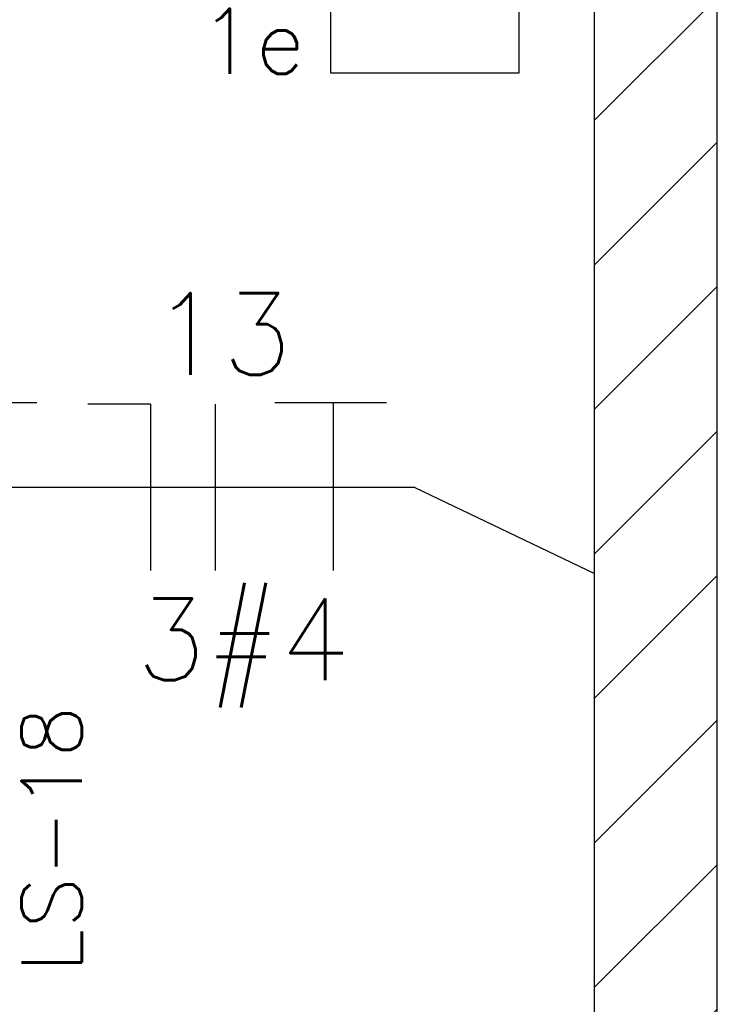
# Model space of a CAD drawing. Extents: x -118.2 to -44.5, y -40.2 to 1.8.
# Tile 46 of 56: x -81.405 to -80.552, y -19.146 to -17.942. Entities that reach past the tile are written whole.
import ezdxf
from ezdxf.enums import TextEntityAlignment as Align

# ---------------------------------------------------------------- set-up
doc = ezdxf.new("R2010")
doc.units = 0
doc.header["$MEASUREMENT"] = 0
for name, color, linetype in [('calha', 150, 'Continuous'), ('CIRCUITOS', 2, 'Continuous'), ('ILUMINACAO', 1, 'Continuous'), ('LINHA', 40, 'Continuous'), ('PAREDES', 8, 'Continuous')]:
    doc.layers.add(name, color=color, linetype=linetype)
doc.styles.add('20--4-0', font='romans.shx', dxfattribs={"height": 0.08})
doc.styles.add('ROMANS', font='romans')

# ---------------------------------------------------------------- blocks, each defined once
blk = doc.blocks.new('LS-19')
at = {"style": '20--4-0'}
blk.add_text('LS-18', height=0.07405, rotation=90, dxfattribs=at).set_placement((-132.8512, 58.0248))
blk = doc.blocks.new('LF4X408')
for p, q in [((-630, 115), (630, 115)), ((630, 115), (630, -115)), ((630, -115), (-630, -115))]:
    blk.add_line(p, q)
at = {"style": 'ROMANS', "flags": 8}
for tag, p in [('009', (590.9, 199.3)), ('001', (-624, -200.4))]:
    blk.add_attdef(tag, text='', height=80, dxfattribs=at).set_placement(p, align=Align.MIDDLE_CENTER)
blk.add_attdef('020', text='', height=80, dxfattribs=at).set_placement((565.7, -164.1), align=Align.TOP_LEFT)

msp = doc.modelspace()

# ---------------------------------------------------------------- hatches: boundary and pattern name
at = {"layer": 'calha'}
h = msp.add_hatch(dxfattribs=at)
h.set_pattern_fill('ANSI31', color=256, style=0)
h.set_pattern_definition([(45, (-92.47007, 71.10702), (-0.08838835, 0.08838835), [])])
h.paths.add_polyline_path([(-80.7021, -11.821), (-80.5521, -11.821), (-80.5521, -8.5269), (-80.7021, -8.5269)])
h.paths.add_polyline_path([(-80.5521, -12.257), (-80.7021, -12.257), (-80.7021, -27.3769), (-80.5521, -27.3769)])
at = {"layer": 'ILUMINACAO'}
h = msp.add_hatch(color=256, dxfattribs=at)
edge = h.paths.add_edge_path()
edge.add_line((-80.7947, -16.7469), (-80.7947, -18.0069))
edge = h.paths.add_edge_path()
edge.add_line((-80.7947, -18.0069), (-81.0247, -18.0069))
edge = h.paths.add_edge_path()
edge.add_line((-81.0247, -18.0069), (-81.0247, -16.7469))
edge = h.paths.add_edge_path()
edge.add_line((-81.0247, -16.7469), (-80.7947, -16.7469))
edge = h.paths.add_edge_path()
edge.add_arc((-80.9097, -17.3769), 0.115, 0, 360)
h.paths.add_polyline_path([(-80.7914, -18.0279), (-80.6295, -18.0279), (-80.6295, -17.9079), (-80.7914, -17.9079)], flags=9)

# ---------------------------------------------------------------- linework, layer by layer
at = {"layer": 'calha'}
for p, q in [((-80.5521, -27.3769), (-80.5521, -8.5269)), ((-80.7021, -27.3769), (-80.7021, -12.1855))]:
    msp.add_line(p, q, dxfattribs=at)
at = {"layer": 'CIRCUITOS'}
for p, q in [((-81.5211, -18.4099), (-81.3845, -18.4099)), ((-81.2451, -18.4118), (-81.322, -18.4118)), ((-81.2451, -18.4118), (-81.2451, -18.6154)), ((-81.1662, -18.4118), (-81.1662, -18.6154)), ((-81.0933, -18.4099), (-80.9567, -18.4099)), ((-81.0221, -18.4099), (-81.0221, -18.6154))]:
    msp.add_line(p, q, dxfattribs=at)
at = {"layer": 'LINHA'}
for q in [(-81.7778, -18.5136), (-80.7021, -18.6188)]:
    msp.add_line((-80.9221, -18.5136), q, dxfattribs=at)

# ---------------------------------------------------------------- block references
at = {"layer": 'ILUMINACAO'}
ref = msp.add_blockref('LF4X408', (-80.9097, -17.3769), dxfattribs=dict(at, xscale=0.001000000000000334, yscale=0.001000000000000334, zscale=0.001000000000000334, rotation=270))
ref.add_attrib('009', '1e', dxfattribs={"layer": '0', "height": 0.08, "style": 'ROMANS', "flags": 8}).set_placement((-81.121, -17.9679), align=Align.MIDDLE_CENTER)
at = {"layer": 'PAREDES', "lineweight": -3}
msp.add_blockref('LS-19', (51.5221, -77.1323), dxfattribs=at)

# ---------------------------------------------------------------- texts
at = {"layer": 'CIRCUITOS', "style": 'ROMANS'}
for s, p in [('13', (-81.1579, -18.376)), ('3#4', (-81.1323, -18.7496))]:
    msp.add_text(s, height=0.1, dxfattribs=at).set_placement(p, align=Align.CENTER)

doc.saveas('drawing.dxf')
